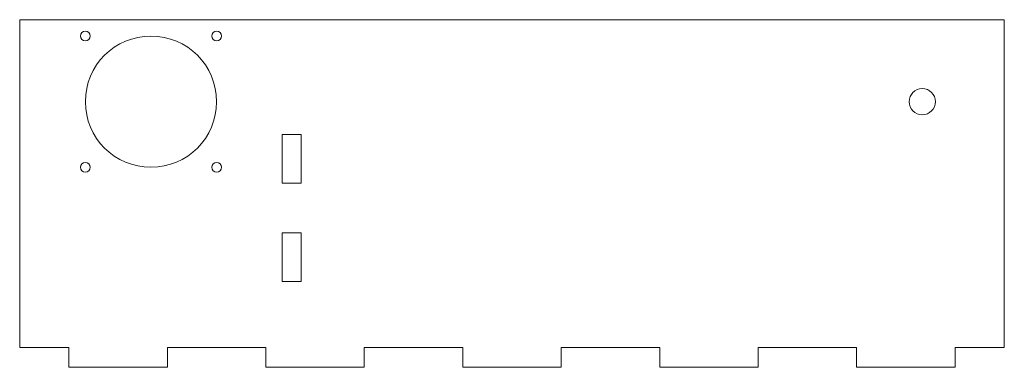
# Model space of a CAD drawing. Header units: millimetres. Extents: x -150 to 150, y -56 to 50.
import ezdxf

# ---------------------------------------------------------------- set-up
doc = ezdxf.new("R2010")
doc.units = ezdxf.units.MM

msp = doc.modelspace()

# ---------------------------------------------------------------- linework, layer by layer
at = {"color": 7, "linetype": 'Continuous', "lineweight": 15}
for p, q in [((-150, 50), (-150, -50)), ((150, 50), (-150, 50)), ((150, -50), (150, 50)), ((-64.2, 15), (-70, 15)), ((-70, 15), (-70, 0.2)), ((-64.2, 0.2), (-64.2, 15)), ((-70, 0.2), (-64.2, 0.2)), ((-64.2, -15), (-70, -15)), ((-70, -15), (-70, -29.8)), ((-64.2, -29.8), (-64.2, -15)), ((-70, -29.8), (-64.2, -29.8)), ((-150, -50), (-135, -50)), ((-135, -50), (-135, -56)), ((-105, -50), (-75, -50)), ((-105, -56), (-105, -50)), ((-75, -50), (-75, -56)), ((-45, -50), (-15, -50)), ((-45, -56), (-45, -50)), ((-15, -50), (-15, -56)), ((15, -50), (45, -50)), ((15, -56), (15, -50)), ((45, -50), (45, -56)), ((75, -50), (105, -50)), ((75, -56), (75, -50)), ((105, -50), (105, -56)), ((135, -50), (150, -50)), ((135, -56), (135, -50)), ((-135, -56), (-105, -56)), ((-75, -56), (-45, -56)), ((-15, -56), (15, -56)), ((45, -56), (75, -56)), ((105, -56), (135, -56))]:
    msp.add_line(p, q, dxfattribs=at)
for centre, radius in [((-130, 45), 1.5), ((-110, 25), 20), ((-90, 45), 1.5), ((125, 25), 4), ((-130, 5), 1.5), ((-90, 5), 1.5)]:
    msp.add_circle(centre, radius, dxfattribs=at)

doc.saveas('drawing.dxf')
